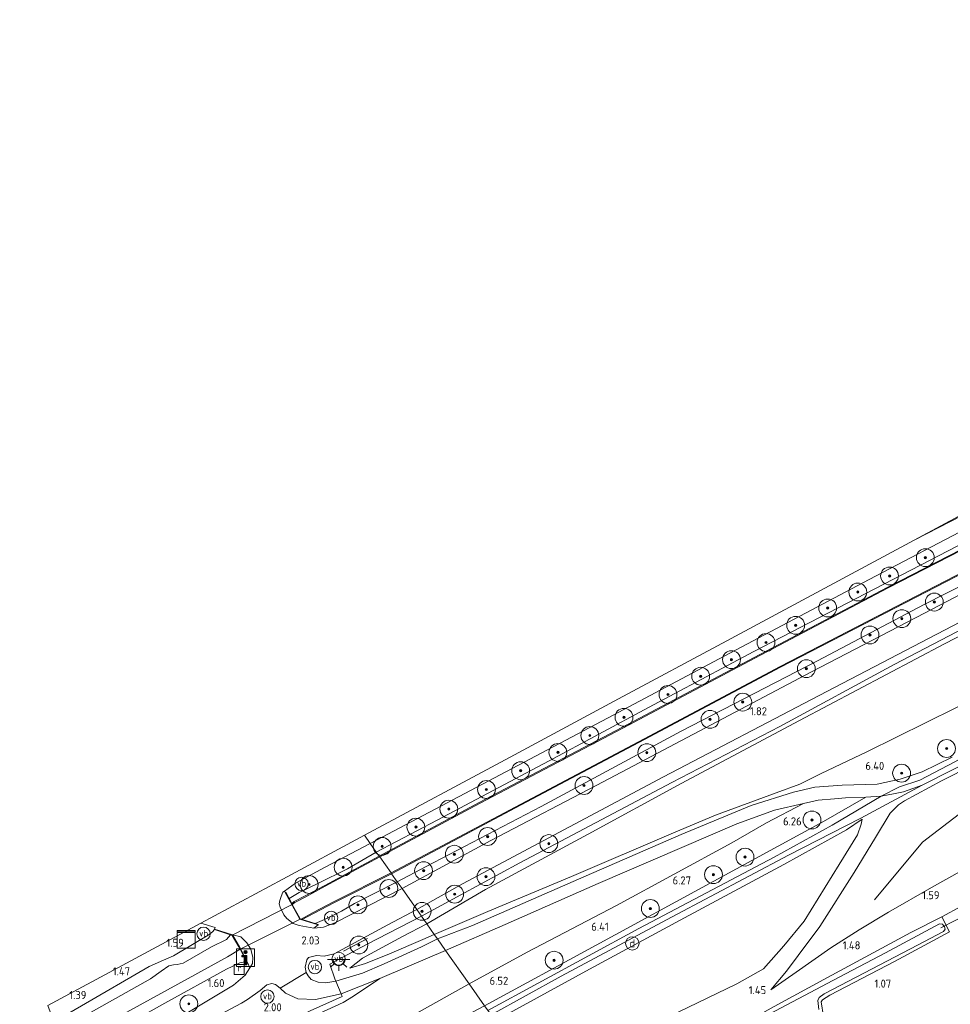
# Model space of a CAD drawing. Extents: x 130905 to 137824, y 412333 to 417928.
# Tile 223 of 256: x 134985 to 135193, y 416235 to 416456. Entities that reach past the tile are written whole.
import ezdxf
from ezdxf.enums import TextEntityAlignment as Align
from ezdxf.lldxf.tags import DXFTag

# ---------------------------------------------------------------- set-up
doc = ezdxf.new("R2010")
doc.units = 0
for name, color, linetype, lineweight in [('B-ME-GR-BOOM-S', 90, 'Continuous', 25), ('B-ME-GR-GRAS-GV', 60, 'Continuous', 13), ('B-ME-GW-TALUD_KRUIN-G', 90, 'Continuous', 18), ('B-ME-GW-TALUD_TEEN-G', 90, 'Continuous', 18), ('B-ME-IE-MEUBILAIR_DIJKPAAL-S', 7, 'Continuous', 25), ('B-ME-IE-MEUBILAIR_WEGMEUBILAIR-G', 7, 'Continuous', 18), ('B-ME-IE-MEUBILAIR_WEGMEUBILAIR-S', 7, 'Continuous', 25), ('B-ME-IE-TERREINAFSCHEIDING_DOORGANG-G', 210, 'Continuous', 18), ('B-ME-IE-TERREINAFSCHEIDING_KUNSTMATIG_HEKWERK-G', 20, 'IE-TERREINAFSCHEIDING-KUNSTMATIG', 18), ('B-ME-IE-TERREINAFSCHEIDING_KUNSTMATIG_MUUR-GV', 90, 'Continuous', 18), ('B-ME-KG-GRENS_OPNAME-G', 210, 'KG-OPNAME', 18), ('B-ME-KL-DATA-S', 90, 'Continuous', 25), ('B-ME-KL-ET_LS_OV_LICHTPUNT-S', 190, 'Continuous', 25), ('B-ME-KW-KUNSTWERK_DUIKER-G', 170, 'Continuous', 18), ('B-ME-KW-KUNSTWERK_DUIKER-GV', 170, 'Continuous', 18), ('B-ME-OB-BESCHOEIING-GV', 7, 'Continuous', 18), ('B-ME-OG-BREUKLIJN-G', 7, 'Continuous', 18), ('B-ME-OG-WATER_SLOOT-G', 120, 'Continuous', 18), ('B-ME-OG-WATER_SLOOT-GV', 120, 'Continuous', 18), ('B-ME-RI-GWA_RIOOLPUT-S', 30, 'Continuous', 25), ('B-ME-VH-ONVERHARD-GV', 252, 'Continuous', 18), ('B-ME-VH-VERHARDING_ASFALT-GV', 252, 'Continuous', 18), ('B-ME-VH-VERHARDING_HALFVERHARDING-GV', 252, 'Continuous', 18), ('B-ME-VH-VERHARDING_STRAATBAKSTEEN-GV', 252, 'Continuous', 18), ('B-ME-WH-WINTERBED-G', 150, 'WH-WINTERBED', 18), ('X-XX-AL-HOOGTELABEL-S', 7, 'Continuous', 25)]:
    doc.layers.add(name, color=color, linetype=linetype, lineweight=lineweight)
doc.styles.add('NLCS-ISO', font='NLCS-ISO.ttf')
doc.styles.add('NLCS-ISO-ANNOTATIVE-T18', font='NLCS-ISO.ttf', dxfattribs={"height": 1.8})
doc.styles.get("Standard").update_dxf_attribs({"font": 'arial.ttf'})
doc.linetypes.add('IE-TERREINAFSCHEIDING-KUNSTMATIG', pattern='A,4,[82,NLCS.SHX,S=0.75,R=90,X=0,Y=0],4,-2', length=10)
tags = doc.linetypes.add('KG-OPNAME', pattern='A,5.5,-2,["O",Standard,S=1.8,R=0,X=-0.5,Y=-0.9],-2,5.5,-2,[5,NLCS.SHX,S=0.75,R=0,X=0,Y=0],-2', length=19).pattern_tags.tags
tags[6] = DXFTag(74, 10)
tags = doc.linetypes.add('WH-WINTERBED', pattern='A,6,-3.5,["WB",Standard,S=1.8,R=0,X=-1.5,Y=-0.9],-3.5,6,-3.5,6,-3.5,6,-3.5,6,-3.5', length=51).pattern_tags.tags
tags[6] = DXFTag(74, 10)

# ---------------------------------------------------------------- blocks, each defined once
blk = doc.blocks.new('SAL-HOOGTELABEL-SO')
at = {"color": 0, "linetype": 'ByBlock', "lineweight": -2, "style": 'NLCS-ISO-ANNOTATIVE-T18'}
blk.add_attdef('HOOGTE', text='', height=1.8, dxfattribs=at).set_placement((2.79, 0), align=Align.RIGHT)
blk = doc.blocks.new('SGR-BOOM_01-SO')
at = {"linetype": 'ByBlock', "lineweight": 18}
h = blk.add_hatch(color=0, dxfattribs=at)
h.dxf.hatch_style = 1
edge = h.paths.add_edge_path()
edge.add_arc((0, 0), 0.25, 0, 360)
at = {"color": 0, "linetype": 'ByBlock', "lineweight": 18}
for radius in [2, 0.25]:
    blk.add_circle((0, 0), radius, dxfattribs=at)
blk = doc.blocks.new('SKL-DATA_KAST-SO')
at = {"color": 0, "linetype": 'ByBlock', "lineweight": 18}
for points in [[(-2, 2), (2, 2), (2, 1.68), (-2, 1.68)], [(-2, 1.52), (2, 1.52), (2, -2), (-2, -2)]]:
    blk.add_lwpolyline(points, close=True, dxfattribs=at)
blk = doc.blocks.new('SIE-WEG_VERKEERSBORD_INFORMATIE-SO')
at = {"linetype": 'ByBlock', "lineweight": 18}
h = blk.add_hatch(color=0, dxfattribs=at)
h.dxf.hatch_style = 1
h.paths.add_polyline_path([(0.32, 0.49), (-0.82, 0.49), (-0.82, 0.19), (-0.32, 0.19), (-0.32, -1.62), (0.32, -1.62)])
h = blk.add_hatch(color=0, dxfattribs=at)
h.dxf.hatch_style = 1
edge = h.paths.add_edge_path()
edge.add_arc((0, 1.25), 0.373, 0, 360)
at = {"color": 0, "linetype": 'ByBlock', "lineweight": 18}
for points in [[(-2, -2), (2, -2), (2, 2), (-2, 2)], [(0.32, 0.49), (-0.82, 0.49), (-0.82, 0.19), (-0.32, 0.19), (-0.32, -1.62), (0.32, -1.62)]]:
    blk.add_lwpolyline(points, close=True, dxfattribs=at)
blk.add_circle((0, 1.25), 0.373, dxfattribs=at)
blk = doc.blocks.new('SIE-DIJKPAAL-SO')
at = {"color": 0, "linetype": 'ByBlock', "lineweight": 18}
blk.add_circle((0, 0), 1.5, dxfattribs=at)
at = {"color": 0, "linetype": 'ByBlock', "lineweight": 18, "style": 'NLCS-ISO'}
blk.add_text('d', height=1.8, dxfattribs=at).set_placement((0, 0), align=Align.MIDDLE_CENTER)
blk = doc.blocks.new('SRI-PUT_INSPECTIEPUT_RIOOLPUT-SO')
at = {"color": 0, "linetype": 'ByBlock', "lineweight": 18}
blk.add_lwpolyline([(-1.12, -1.12), (1.12, -1.12), (1.12, 1.12), (-1.12, 1.12)], close=True, dxfattribs=at)
at = {"color": 0, "linetype": 'ByBlock', "lineweight": 18, "style": 'NLCS-ISO'}
blk.add_text('r', height=1.5, dxfattribs=at).set_placement((0, 0.28), align=Align.MIDDLE_CENTER)
blk = doc.blocks.new('SKL-ET_OV_LICHTPUNT-SO')
at = {"color": 0, "linetype": 'ByBlock', "lineweight": 18}
for points in [[(-1.25, 0), (-2.5, 0)], [(1.25, 0), (2.5, 0)], [(-0.92, -0.85), (-1.83, -1.7)], [(0, -1.25), (0, -2.5)], [(0.92, -0.85), (1.83, -1.7)]]:
    blk.add_lwpolyline(points, dxfattribs=at)
blk.add_lwpolyline([(0, 0), (1.25, 0, -1), (-1.25, 0)], format="xyb", close=True, dxfattribs=at)
blk = doc.blocks.new('SIE-WEG_PAAL_VERKEERSBORD-SO')
at = {"color": 0, "linetype": 'ByBlock', "lineweight": 18}
blk.add_circle((0, 0), 1.5, dxfattribs=at)
at = {"color": 0, "linetype": 'ByBlock', "lineweight": 18, "style": 'NLCS-ISO'}
blk.add_text('vb', height=1.5, dxfattribs=at).set_placement((0, 0.13), align=Align.MIDDLE_CENTER)

msp = doc.modelspace()

# ---------------------------------------------------------------- linework, layer by layer
at = {"layer": 'B-ME-GR-GRAS-GV'}
for points in [[(135204.424, 416348.896, 1.577), (135185.435, 416339.106, 1.605), (135217.368, 416356.252, 1.568), (135238.32, 416367.503, 1.482), (135237.554, 416365.854, 1.528), (135223.414, 416358.687, 1.548)], [(135089.363, 416260.792, 1.8), (135076.204, 416253.153, 1.917), (135075.011, 416254.877, 2.02), (135097.063, 416266.833, 1.885), (135131.089, 416284.82, 1.876), (135155.316, 416297.338, 1.885), (135180.935, 416311.199, 1.864), (135214.155, 416328.535, 1.825), (135241.926, 416342.472, 1.897), (135242.549, 416341.432, 1.945), (135222.493, 416331.455, 1.931), (135192.206, 416315.857, 1.892), (135159.71, 416298.709, 1.799), (135133.196, 416284.533, 1.66), (135112.353, 416273.195, 1.884)], [(135089.907, 416255.877, 3.53), (135077.909, 416250.771, 3.052), (135076.204, 416253.153, 1.917), (135089.363, 416260.792, 1.8), (135112.353, 416273.195, 1.884), (135133.196, 416284.533, 1.66), (135159.71, 416298.709, 1.799), (135192.206, 416315.857, 1.892), (135222.493, 416331.455, 1.931), (135242.549, 416341.432, 1.945), (135248.631, 416328.094, 6.426), (135222.361, 416315.217, 6.417), (135194.71, 416301.548, 6.517), (135174.765, 416291.633, 6.275), (135164.594, 416286.794, 6.15), (135159.782, 416284.455, 6.275), (135154.49, 416282.512, 5.789), (135140.894, 416277.463, 5.1), (135131.464, 416273.492, 4.93), (135108.664, 416263.742, 4.142)], [(135098.716, 416246.756, 6.344), (135085.718, 416239.683, 6.434), (135080.432, 416247.184, 3.087), (135093.815, 416253.007, 3.671), (135114.619, 416262.137, 4.444), (135145.7, 416275.507, 5.549), (135154.131, 416278.625, 5.853), (135160.625, 416280.121, 6.117), (135152.354, 416275.775, 6.087), (135144.538, 416271.272, 6.306), (135118.744, 416257.204, 6.387)], [(135114.186, 416248.346, 6.476), (135089.172, 416234.782, 6.59), (135085.718, 416239.683, 6.434), (135098.716, 416246.756, 6.344), (135118.744, 416257.204, 6.387), (135144.538, 416271.272, 6.306), (135152.354, 416275.775, 6.087), (135160.625, 416280.121, 6.117), (135163.91, 416280.815, 6.097), (135167.564, 416281.15, 6.177), (135170.012, 416281.329, 6.422), (135174.537, 416281.491, 6.408), (135165.122, 416276.068, 6.418), (135140.513, 416262.66, 6.376)], [(135114.125, 416223.834, 1.832), (135102.115, 416216.353, 1.879), (135094.53, 416227.338, 4.653), (135091.525, 416231.427, 6.218), (135112.702, 416242.994, 6.216), (135132.954, 416253.946, 6.296), (135156.227, 416266.402, 6.232), (135170.223, 416274.206, 6.346), (135173.75, 416276.59, 6.346), (135173.497, 416275.427, 6.244), (135172.673, 416273.093, 5.884), (135168.611, 416266.407, 4.729), (135160.739, 416253.742, 3.041), (135156.178, 416248.182, 2.121), (135151.626, 416243.067, 1.862), (135145.672, 416239.671, 1.789), (135132.55, 416233.316, 2.004), (135121.779, 416227.847, 2.08)], [(135051.827, 416262.195, 1.318), (135047.636, 416260.18, 1.615), (135045.372, 416258.833, 1.568), (135044.62, 416260.223, 1.922), (135044.532, 416260.175, 2.072), (135044.359, 416260.482, 1.973), (135046.809, 416262.278, 1.903), (135053.443, 416265.854, 1.817), (135063.559, 416271.127, 1.673), (135064.902, 416269.18, 1.399), (135058.488, 416265.445, 1.1)], [(135046.549, 416258.102, 0.54), (135046.006, 416257.663, 0.54), (135045.372, 416258.833, 1.568), (135047.636, 416260.18, 1.615), (135051.827, 416262.195, 1.318), (135058.488, 416265.445, 1.1), (135064.902, 416269.18, 1.399), (135065.577, 416268.306, 0.54), (135053.398, 416261.733, 0.54), (135049.013, 416259.371, 0.54)], [(135053.319, 416254.085, 1.674), (135051.188, 416253.228, 1.867), (135048.329, 416254.095, 0.54), (135050.849, 416255.486, 0.54), (135055.561, 416257.931, 0.54), (135068.353, 416264.365, 0.54), (135069.622, 416262.524, 1.828), (135060.061, 416257.663, 1.723), (135057.155, 416255.98, 1.656)], [(135053.113, 416252.384, 1.86), (135050.886, 416252.185, 2.02), (135051.89, 416252.91, 2.038), (135051.919, 416253.005, 2.038), (135051.188, 416253.228, 1.867), (135053.319, 416254.085, 1.674), (135057.155, 416255.98, 1.656), (135060.061, 416257.663, 1.723), (135069.622, 416262.524, 1.828), (135070.692, 416261.054, 1.899), (135055.618, 416253.325, 1.931)], [(135062.714, 416248.489, 2.192), (135054.474, 416244.094, 2.28), (135055.589, 416240.83, 2.381), (135055.856, 416240.289, 2.381), (135053.583, 416239.904, 2.142), (135051.914, 416240.031, 2.144), (135050.295, 416240.691, 2.11), (135049.658, 416241.479, 2.108), (135049.208, 416242.255, 2.099), (135049.004, 416243.415, 2.098), (135049.343, 416245.056, 2.113), (135049.757, 416245.598, 2.122), (135051.503, 416246.035, 2.135), (135053.232, 416245.906, 2.141), (135055.439, 416246.384, 2.132), (135067.503, 416252.875, 2.008), (135073.97, 416256.354, 1.924), (135075.011, 416254.877, 2.02)], [(134998.896, 416234.752, 1.702), (134992.66, 416231.217, 1.596), (134991.323, 416234.877, 1.773), (135025.629, 416253.298, 1.89), (135028.847, 416252.342, 1.92), (135028.704, 416251.938, 1.902), (135028.673, 416251.843, 1.902), (135028.204, 416251.349, 1.899), (135027.282, 416250.584, 1.894), (135019.48, 416245.949, 1.854), (135017.256, 416245.032, 1.851), (135014.063, 416243.575, 1.815)], [(135061.855, 416245.457, 1.929), (135058.956, 416243.205, 2.204), (135062.514, 416244.272, 2.419), (135067.842, 416246.411, 2.648), (135075.309, 416249.661, 2.949), (135077.909, 416250.771, 3.052), (135078.633, 416249.737, 3.206), (135075.035, 416247.975, 2.999), (135066.668, 416244.207, 2.595), (135061.8, 416242.08, 2.435), (135055.856, 416240.289, 2.381), (135055.589, 416240.83, 2.381), (135054.474, 416244.094, 2.28), (135062.714, 416248.489, 2.192), (135075.011, 416254.877, 2.02), (135076.204, 416253.153, 1.917), (135070.756, 416250.28, 2.221)], [(135062.514, 416244.272, 2.419), (135058.956, 416243.205, 2.204), (135061.855, 416245.457, 1.929), (135070.756, 416250.28, 2.221), (135076.204, 416253.153, 1.917), (135077.909, 416250.771, 3.052), (135075.309, 416249.661, 2.949), (135067.842, 416246.411, 2.648)], [(135014.308, 416240.821, 0.381), (134993.737, 416229.275, 0.381), (134992.66, 416231.217, 1.596), (134998.896, 416234.752, 1.702), (135014.063, 416243.575, 1.815), (135017.256, 416245.032, 1.851), (135019.48, 416245.949, 1.854), (135027.282, 416250.584, 1.894), (135028.204, 416251.349, 1.899), (135028.673, 416251.843, 1.902), (135032.261, 416250.671, 0.381), (135031.364, 416249.638, 0.381), (135027.962, 416248.004, 0.381), (135021.654, 416244.355, 0.381), (135020.326, 416244.057, 0.381), (135019.461, 416243.951, 0.381), (135018.447, 416243.72, 0.381), (135016.704, 416242.539, 0.381)], [(135048.652, 416218.949, 6.355), (135040.758, 416214.897, 6.356), (135038.324, 416226.676, 2.191), (135047.682, 416231.004, 2.429), (135057.509, 416235.546, 2.68), (135059.79, 416236.906, 2.717), (135065.742, 416240.885, 2.693), (135071.803, 416243.532, 2.932), (135080.432, 416247.184, 3.087), (135085.718, 416239.683, 6.434), (135075.204, 416233.793, 6.374)], [(135047.682, 416231.004, 2.429), (135038.324, 416226.676, 2.191), (135038.002, 416228.402, 2.171), (135045.778, 416231.529, 2.32), (135050.105, 416233.662, 2.446), (135057.301, 416236.857, 2.621), (135057.046, 416237.474, 2.419), (135065.742, 416240.885, 2.693), (135059.79, 416236.906, 2.717), (135057.509, 416235.546, 2.68)], [(135057.852, 416217.288, 6.341), (135042.806, 416208.891, 6.353), (135042.275, 416209.805, 6.353), (135042.042, 416210.7, 6.47), (135040.758, 416214.897, 6.356), (135048.652, 416218.949, 6.355), (135075.204, 416233.793, 6.374), (135085.718, 416239.683, 6.434), (135089.172, 416234.782, 6.59), (135081.385, 416230.667, 6.521)]]:
    msp.add_polyline3d(points, close=True, dxfattribs=at)
for points in [[(135212.218, 416345.345, 0.54), (135179.494, 416328.55, 0.54), (135150.86, 416313.493, 0.54), (135120.064, 416297.165, 0.54), (135087.961, 416280.303, 0.54), (135065.577, 416268.306, 0.54), (135064.902, 416269.18, 1.399), (135078.571, 416276.338, 1.351), (135103.618, 416289.615, 1.368), (135125.912, 416301.563, 1.466), (135149.451, 416314.128, 1.447), (135170.355, 416324.982, 1.334), (135195.045, 416337.767, 1.239)], [(135212.339, 416337.227, 1.709), (135187.636, 416324.645, 1.744), (135163.773, 416312.059, 1.728), (135133.238, 416296.285, 1.591), (135101.815, 416279.439, 1.626), (135076.097, 416265.965, 1.598), (135069.622, 416262.524, 1.828), (135068.353, 416264.365, 0.54), (135096.093, 416279.119, 0.565), (135124.977, 416294.425, 0.565), (135155.462, 416310.606, 0.565), (135190.303, 416328.626, 0.565), (135222.434, 416345.227, 0.565)], [(135195.045, 416337.767, 1.239), (135170.355, 416324.982, 1.334), (135149.451, 416314.128, 1.447), (135125.912, 416301.563, 1.466), (135103.618, 416289.615, 1.368), (135078.571, 416276.338, 1.351), (135064.902, 416269.18, 1.399), (135063.559, 416271.127, 1.673), (135092.694, 416286.536, 1.604), (135116.688, 416299.233, 1.594), (135144.138, 416313.779, 1.594), (135175.351, 416330.284, 1.625), (135198.685, 416342.519, 1.627)], [(135213.966, 416336.486, 1.732), (135187.748, 416322.7, 1.805), (135162.417, 416309.619, 1.743), (135139.907, 416297.723, 1.635), (135115.706, 416284.937, 1.682), (135090.584, 416271.781, 1.762), (135070.692, 416261.054, 1.899), (135069.622, 416262.524, 1.828), (135076.097, 416265.965, 1.598), (135101.815, 416279.439, 1.626), (135133.238, 416296.285, 1.591), (135163.773, 416312.059, 1.728), (135187.636, 416324.645, 1.744), (135212.339, 416337.227, 1.709)], [(135214.155, 416328.535, 1.825), (135180.935, 416311.199, 1.864), (135155.316, 416297.338, 1.885), (135131.089, 416284.82, 1.876), (135097.063, 416266.833, 1.885), (135075.011, 416254.877, 2.02), (135073.97, 416256.354, 1.924), (135084.196, 416262.103, 1.824), (135108.208, 416274.874, 1.723), (135129.278, 416286.096, 1.729), (135164.11, 416304.307, 1.762), (135183.448, 416314.365, 1.764), (135202.786, 416324.424, 1.765)], [(135193.875, 416290.49, 6.471), (135187.194, 416287.168, 6.478), (135182.259, 416285.565, 6.567), (135177.122, 416284.39, 6.49), (135169.244, 416284.186, 6.335), (135163.168, 416283.722, 6.241), (135158.403, 416282.632, 6.053), (135148.861, 416279.659, 5.505), (135133.189, 416273.163, 4.898), (135110.217, 416263.168, 4.273), (135086.478, 416252.792, 3.36), (135078.633, 416249.737, 3.206), (135077.909, 416250.771, 3.052), (135089.907, 416255.877, 3.53), (135108.664, 416263.742, 4.142), (135131.464, 416273.492, 4.93), (135140.894, 416277.463, 5.1), (135154.49, 416282.512, 5.789), (135159.782, 416284.455, 6.275), (135164.594, 416286.794, 6.15), (135174.765, 416291.633, 6.275), (135194.71, 416301.548, 6.517)], [(135090.628, 416232.715, 6.476), (135106.356, 416241.395, 6.378), (135131.042, 416254.664, 6.385), (135157.214, 416268.527, 6.403), (135173.475, 416276.778, 6.381), (135187.158, 416284.219, 6.351), (135201.069, 416291.221, 6.251)], [(135203.434, 416269.169, 1.794), (135189.294, 416261.277, 1.73), (135179.676, 416255.764, 1.713), (135173.098, 416251.808, 1.68), (135166.695, 416247.756, 1.641), (135158.936, 416242.343, 1.617), (135153.304, 416238.313, 1.476), (135156.794, 416242.52, 1.827), (135159.45, 416246.055, 2.227), (135164.246, 416252.55, 3.188), (135171.926, 416264.604, 4.636), (135176.703, 416272.498, 5.866), (135180.056, 416277.937, 6.435), (135181.888, 416279.78, 6.521), (135183.26, 416280.722, 6.51), (135191.505, 416285.142, 6.441), (135205.528, 416292.25, 6.35)], [(135205.528, 416292.25, 6.35), (135191.505, 416285.142, 6.441), (135183.26, 416280.722, 6.51), (135181.888, 416279.78, 6.521), (135180.056, 416277.937, 6.435), (135176.703, 416272.498, 5.866), (135171.926, 416264.604, 4.636), (135164.246, 416252.55, 3.188), (135159.45, 416246.055, 2.227), (135156.794, 416242.52, 1.827), (135153.304, 416238.313, 1.476), (135158.936, 416242.343, 1.617), (135166.695, 416247.756, 1.641), (135173.098, 416251.808, 1.68), (135179.676, 416255.764, 1.713), (135189.294, 416261.277, 1.73), (135203.434, 416269.169, 1.794)], [(135132.55, 416233.316, 2.004), (135145.672, 416239.671, 1.789), (135151.626, 416243.067, 1.862), (135156.178, 416248.182, 2.121), (135160.739, 416253.742, 3.041), (135168.611, 416266.407, 4.729), (135172.673, 416273.093, 5.884), (135173.497, 416275.427, 6.244), (135173.75, 416276.59, 6.346), (135170.223, 416274.206, 6.346), (135156.227, 416266.402, 6.232), (135132.954, 416253.946, 6.296), (135112.702, 416242.994, 6.216), (135091.525, 416231.427, 6.218)], [(135165.058, 416232.361, 1.339), (135164.572, 416235.637, 1.313), (135164.877, 416236.128, 1.261), (135166.507, 416237.118, 1.291), (135180.985, 416244.683, 1.107), (135193.298, 416251.36, 1.276), (135191.632, 416254.708, 1.494), (135195.976, 416257.126, 1.403), (135196.638, 416255.086, 1.394), (135197.773, 416253.197, 1.341), (135204.708, 416256.868, 1.261), (135215.086, 416262.316, 1.249), (135232.524, 416270.996, 1.3), (135233.155, 416270.688, 1.512), (135233.627, 416270.023, 1.379), (135236.485, 416255.363, 1.379), (135238.49, 416246.135, 1.211), (135239.897, 416238.402, 1.293), (135240.592, 416233.927, 1.151)], [(135195.976, 416257.126, 1.403), (135191.632, 416254.708, 1.494), (135184.644, 416251.213, 1.491), (135166.012, 416241.125, 1.434), (135154.006, 416234.621, 1.443)], [(135164.043, 416233.914, 0.595), (135163.84, 416235.935, 0.595), (135164.115, 416236.66, 0.595), (135165.247, 416237.484, 0.595), (135175.993, 416243.073, 0.595), (135186.164, 416248.331, 0.595), (135191.942, 416251.432, 0.595), (135192.362, 416251.971, 0.595), (135192.223, 416252.498, 0.595), (135191.742, 416253.031, 0.595), (135191.083, 416253.111, 0.595), (135178.941, 416246.657, 0.595), (135167.191, 416240.447, 0.595), (135151.828, 416232.284, 0.595)], [(135154.006, 416234.621, 1.443), (135166.012, 416241.125, 1.434), (135184.644, 416251.213, 1.491), (135191.632, 416254.708, 1.494), (135193.298, 416251.36, 1.276), (135180.985, 416244.683, 1.107), (135166.507, 416237.118, 1.291), (135164.877, 416236.128, 1.261), (135164.572, 416235.637, 1.313), (135165.058, 416232.361, 1.339)], [(134998.964, 416227.788, 0.381), (135022.803, 416240.91, 0.381), (135031.587, 416245.75, 0.381), (135034.409, 416247.422, 0.381), (135035.801, 416244.732, 2.019), (135034.376, 416244.389, 1.915), (135031.342, 416242.978, 1.813), (135017.54, 416235.331, 1.714), (134994.09, 416222.2, 1.611)], [(134994.09, 416222.2, 1.611), (135017.54, 416235.331, 1.714), (135031.342, 416242.978, 1.813), (135034.376, 416244.389, 1.915), (135035.801, 416244.732, 2.019), (135035.942, 416244.461, 2.154), (135036.031, 416244.507, 2.154), (135036.575, 416243.242, 1.981), (135035.53, 416241.604, 1.872), (135032.892, 416239.4, 1.707), (135020.946, 416232.247, 1.752)], [(135027.832, 416231.667, 1.826), (135034.718, 416235.374, 1.928), (135036.061, 416236.213, 1.713), (135038.903, 416238.18, 1.858), (135040.401, 416239.465, 2.035), (135041.516, 416239.766, 2.039), (135042.327, 416239.579, 2.053), (135043.414, 416238.727, 2.042), (135044.58, 416237.591, 2.074), (135047.306, 416236.36, 2.2), (135051.266, 416236.15, 2.33), (135057.046, 416237.474, 2.419), (135057.301, 416236.857, 2.621), (135050.105, 416233.662, 2.446)]]:
    msp.add_polyline3d(points, dxfattribs=at)
at = {"layer": 'B-ME-GW-TALUD_KRUIN-G'}
for points in [[(135431.138, 416422.226, 6.271), (135397.554, 416406.24, 6.256), (135378.575, 416396.472, 6.262), (135359.596, 416386.704, 6.267), (135332.16, 416372.388, 6.527), (135310.343, 416361.442, 6.098), (135282.72, 416346.609, 6.428), (135265.241, 416336.611, 6.345), (135248.631, 416328.094, 6.426), (135222.361, 416315.217, 6.417), (135194.71, 416301.548, 6.517), (135174.765, 416291.633, 6.275), (135164.594, 416286.794, 6.15), (135159.782, 416284.455, 6.275), (135154.49, 416282.512, 5.789), (135140.894, 416277.463, 5.1), (135131.464, 416273.492, 4.93), (135108.664, 416263.742, 4.142), (135089.907, 416255.877, 3.53), (135077.909, 416250.771, 3.052)], [(135153.304, 416238.313, 1.476), (135156.794, 416242.52, 1.827), (135159.45, 416246.055, 2.227), (135164.246, 416252.55, 3.188), (135171.926, 416264.604, 4.636), (135176.703, 416272.498, 5.866), (135180.056, 416277.937, 6.435), (135181.888, 416279.78, 6.521), (135183.26, 416280.722, 6.51), (135191.505, 416285.142, 6.441), (135205.528, 416292.25, 6.35), (135212.296, 416295.205, 6.317), (135219.646, 416298.033, 6.295), (135228.927, 416301.618, 6.214), (135238.965, 416305.07, 5.826), (135256.286, 416311.111, 5.023), (135262.249, 416313.565, 4.791), (135278.624, 416319.306, 4.166), (135303.746, 416328.02, 3.276), (135321.191, 416334.126, 2.646), (135339.934, 416340.673, 2.166), (135358.747, 416347.484, 1.869)], [(135085.718, 416239.683, 6.434), (135098.716, 416246.756, 6.344), (135118.744, 416257.204, 6.387), (135144.538, 416271.272, 6.306), (135152.354, 416275.775, 6.087), (135160.625, 416280.121, 6.117)], [(135091.525, 416231.427, 6.218), (135112.702, 416242.994, 6.216), (135132.954, 416253.946, 6.296), (135156.227, 416266.402, 6.232), (135170.223, 416274.206, 6.346), (135173.75, 416276.59, 6.346)], [(135058.956, 416243.205, 2.204), (135062.514, 416244.272, 2.419), (135067.842, 416246.411, 2.648), (135075.309, 416249.661, 2.949), (135077.909, 416250.771, 3.052)], [(135085.718, 416239.683, 6.434), (135075.204, 416233.793, 6.374), (135048.652, 416218.949, 6.355), (135040.758, 416214.897, 6.356), (135022.834, 416205.698, 6.358), (134990.515, 416188.771, 6.28), (134969.398, 416177.357, 6.199), (134950.753, 416166.934, 6.12), (134932.108, 416156.511, 6.041), (134906.585, 416141.907, 5.936), (134873.862, 416123.68, 5.857), (134858.131, 416113.358, 6.069), (134836.992, 416101.877, 5.986), (134818.775, 416091.672, 6.146), (134806.947, 416086.165, 6.066), (134786.169, 416075.761, 6.377), (134772.002, 416068.595, 6.382)]]:
    msp.add_polyline3d(points, dxfattribs=at)
at = {"layer": 'B-ME-GW-TALUD_TEEN-G'}
for points in [[(135076.204, 416253.153, 1.917), (135089.363, 416260.792, 1.8), (135112.353, 416273.195, 1.884), (135133.196, 416284.533, 1.66), (135159.71, 416298.709, 1.799), (135192.206, 416315.857, 1.892), (135222.493, 416331.455, 1.931), (135242.549, 416341.432, 1.945), (135253.598, 416347.286, 1.868), (135275.795, 416358.914, 1.81), (135298.404, 416370.596, 1.826), (135322.069, 416382.42, 1.804), (135346.223, 416394.737, 1.772), (135376.309, 416409.829, 1.775), (135400.037, 416421.655, 1.784), (135416.579, 416430.938, 1.838), (135422.755, 416434.163, 1.843)], [(135358.747, 416347.484, 1.869), (135345.053, 416340.457, 1.914), (135319.497, 416327.819, 1.873), (135292.832, 416315.601, 1.888), (135284.011, 416311.269, 1.827), (135270.059, 416303.847, 1.926), (135261.277, 416299.521, 1.959), (135259.909, 416298.816, 1.977), (135248.16, 416292.976, 1.869), (135233.575, 416285.183, 1.901), (135213.92, 416274.893, 1.763), (135203.434, 416269.169, 1.794), (135189.294, 416261.277, 1.73), (135179.676, 416255.764, 1.713), (135173.098, 416251.808, 1.68), (135166.695, 416247.756, 1.641), (135158.936, 416242.343, 1.617), (135153.304, 416238.313, 1.476)], [(135080.432, 416247.184, 3.087), (135093.815, 416253.007, 3.671), (135114.619, 416262.137, 4.444), (135145.7, 416275.507, 5.549), (135154.131, 416278.625, 5.853), (135160.625, 416280.121, 6.117)], [(135173.75, 416276.59, 6.346), (135173.497, 416275.427, 6.244), (135172.673, 416273.093, 5.884), (135168.611, 416266.407, 4.729), (135160.739, 416253.742, 3.041), (135156.178, 416248.182, 2.121), (135151.626, 416243.067, 1.862), (135145.672, 416239.671, 1.789), (135132.55, 416233.316, 2.004), (135121.779, 416227.847, 2.08), (135114.125, 416223.834, 1.832), (135102.115, 416216.353, 1.879)], [(135076.204, 416253.153, 1.917), (135070.756, 416250.28, 2.221), (135061.855, 416245.457, 1.929), (135058.956, 416243.205, 2.204)], [(135080.432, 416247.184, 3.087), (135071.803, 416243.532, 2.932), (135065.742, 416240.885, 2.693), (135059.79, 416236.906, 2.717), (135057.509, 416235.546, 2.68), (135047.682, 416231.004, 2.429), (135038.324, 416226.676, 2.191), (135030.868, 416222.963, 2.044), (135002.908, 416209.45, 1.936), (134974.163, 416196.333, 1.736), (134946.859, 416182.27, 1.592), (134917.335, 416165.183, 1.612), (134886.677, 416146.93, 1.685), (134855.21, 416129.291, 1.666), (134833.705, 416116.628, 1.692), (134812.201, 416103.965, 1.718), (134786.014, 416089.096, 1.807), (134766.504, 416077.149, 1.787)]]:
    msp.add_polyline3d(points, dxfattribs=at)
at = {"layer": 'B-ME-IE-MEUBILAIR_WEGMEUBILAIR-G'}
msp.add_polyline3d([(135057.574, 416247.047, 2.161), (135062.922, 416249.863, 2.159)], dxfattribs=at)
at = {"layer": 'B-ME-IE-TERREINAFSCHEIDING_DOORGANG-G'}
for points in [[(135195.976, 416257.126, 1.403), (135191.632, 416254.708, 1.494)], [(135055.589, 416240.83, 2.381), (135055.856, 416240.289, 2.381), (135057.046, 416237.474, 2.419), (135057.301, 416236.857, 2.621)]]:
    msp.add_polyline3d(points, dxfattribs=at)
at = {"layer": 'B-ME-IE-TERREINAFSCHEIDING_KUNSTMATIG_HEKWERK-G'}
for points in [[(135251.359, 416322.64, 6.41), (135248.631, 416328.094, 6.426), (135242.549, 416341.432, 1.945), (135241.926, 416342.472, 1.897), (135214.155, 416328.535, 1.825), (135180.935, 416311.199, 1.864), (135155.316, 416297.338, 1.885), (135131.089, 416284.82, 1.876), (135097.063, 416266.833, 1.885), (135075.011, 416254.877, 2.02)], [(135075.011, 416254.877, 2.02), (135062.714, 416248.489, 2.192), (135054.474, 416244.094, 2.28), (135055.589, 416240.83, 2.381)], [(135057.301, 416236.857, 2.621), (135050.105, 416233.662, 2.446), (135045.778, 416231.529, 2.32), (135038.002, 416228.402, 2.171), (135036.316, 416232.824, 2.113), (135033.747, 416231.264, 2.05), (135019.499, 416223.459, 1.865), (135002.814, 416214.612, 1.841), (134984.946, 416204.608, 1.711), (134962.377, 416192.149, 1.706), (134938.482, 416178.86, 1.619), (134912.937, 416164.412, 1.624), (134892.357, 416152.483, 1.621), (134871.777, 416140.555, 1.618), (134853.793, 416130.023, 1.648), (134835.81, 416119.492, 1.678), (134811.511, 416105.306, 1.727)]]:
    msp.add_polyline3d(points, dxfattribs=at)
at = {"layer": 'B-ME-IE-TERREINAFSCHEIDING_KUNSTMATIG_MUUR-GV'}
for points in [[(135051.919, 416253.005, 2.038), (135051.89, 416252.91, 2.038), (135047.792, 416254.153, 2.125), (135044.532, 416260.175, 2.072), (135044.62, 416260.223, 1.922), (135045.372, 416258.833, 1.568), (135046.006, 416257.663, 0.54), (135046.103, 416257.484, 0.365), (135047.86, 416254.237, 0.365), (135048.062, 416254.176, 0.365), (135048.329, 416254.095, 0.54), (135051.188, 416253.228, 1.867)], [(135036.031, 416244.507, 2.154), (135035.942, 416244.461, 2.154), (135035.801, 416244.732, 2.019), (135034.409, 416247.422, 0.381), (135034.105, 416247.999, 0.381), (135032.625, 416250.553, 0.381), (135032.261, 416250.671, 0.381), (135028.673, 416251.843, 1.902), (135028.704, 416251.938, 1.902), (135032.692, 416250.636, 2.112), (135034.233, 416247.978, 2.158)]]:
    msp.add_polyline3d(points, close=True, dxfattribs=at)
at = {"layer": 'B-ME-KG-GRENS_OPNAME-G'}
for points in [[(135407.617, 416455.67, 1.551), (135375.548, 416439.005, 1.467), (135349.328, 416425.379, 1.493), (135323.108, 416411.754, 1.518), (135304.472, 416402.07, 1.484), (135285.836, 416392.386, 1.449), (135267.568, 416382.892, 1.49), (135254.202, 416375.946, 1.427), (135246.78, 416372.045, 1.447), (135242.867, 416369.944, 1.463), (135238.32, 416367.503, 1.482), (135217.368, 416356.252, 1.568), (135185.435, 416339.106, 1.605), (135164.427, 416327.826, 1.605), (135143.42, 416316.546, 1.604), (135119.143, 416303.51, 1.564), (135094.867, 416290.475, 1.523), (135062.262, 416272.968, 1.656)], [(135062.262, 416272.968, 1.656), (135043.945, 416263.133, 1.773), (135025.629, 416253.298, 1.89), (134991.323, 416234.877, 1.773)]]:
    msp.add_polyline3d(points, dxfattribs=at)
at = {"layer": 'B-ME-KW-KUNSTWERK_DUIKER-G'}
msp.add_polyline3d([(135191.353, 416252.228, 0.606), (135197.764, 416255.537, 0.606)], dxfattribs=at)
at = {"layer": 'B-ME-KW-KUNSTWERK_DUIKER-GV'}
msp.add_polyline3d([(135047.831, 416254.197, 0.365), (135034.45, 416247.459, 0.381), (135034.133, 416248.056, 0.381), (135032.654, 416250.592, 0.381), (135046.056, 416257.471, 0.365)], close=True, dxfattribs=at)
at = {"layer": 'B-ME-OB-BESCHOEIING-GV'}
for points in [[(135212.309, 416345.167, 0.365), (135179.586, 416328.373, 0.365), (135150.953, 416313.316, 0.365), (135120.157, 416296.988, 0.365), (135088.055, 416280.126, 0.365), (135065.671, 416268.13, 0.365), (135065.577, 416268.306, 0.54), (135087.961, 416280.303, 0.54), (135120.064, 416297.165, 0.54), (135150.86, 416313.493, 0.54), (135179.494, 416328.55, 0.54), (135212.218, 416345.345, 0.54)], [(135222.434, 416345.227, 0.565), (135190.303, 416328.626, 0.565), (135155.462, 416310.606, 0.565), (135124.977, 416294.425, 0.565), (135096.093, 416279.119, 0.565), (135068.353, 416264.365, 0.54), (135068.263, 416264.543, 0.365), (135095.999, 416279.296, 0.365), (135124.883, 416294.602, 0.365), (135155.369, 416310.783, 0.365), (135190.211, 416328.804, 0.365), (135222.342, 416345.405, 0.365)]]:
    msp.add_polyline3d(points, dxfattribs=at)
for points in [[(135046.658, 416257.933, 0.365), (135046.103, 416257.484, 0.365), (135046.006, 416257.663, 0.54), (135046.549, 416258.102, 0.54), (135049.013, 416259.371, 0.54), (135053.398, 416261.733, 0.54), (135065.577, 416268.306, 0.54), (135065.671, 416268.13, 0.365), (135053.492, 416261.557, 0.365), (135049.106, 416259.194, 0.365)], [(135050.849, 416255.486, 0.54), (135048.329, 416254.095, 0.54), (135048.062, 416254.176, 0.365), (135050.754, 416255.662, 0.365), (135055.47, 416258.109, 0.365), (135068.263, 416264.543, 0.365), (135068.353, 416264.365, 0.54), (135055.561, 416257.931, 0.54)]]:
    msp.add_polyline3d(points, close=True, dxfattribs=at)
at = {"layer": 'B-ME-OG-BREUKLIJN-G'}
msp.add_polyline3d([(135176.507, 416258.54, 2.38), (135187.293, 416271.437, 3.667), (135196.494, 416278.548, 4.067), (135214.052, 416288.212, 4.367), (135226.541, 416293.646, 4.242), (135238.735, 416299.164, 4.017), (135252.743, 416305.38, 3.817)], dxfattribs=at)
at = {"layer": 'B-ME-OG-WATER_SLOOT-G'}
for points in [[(135411.598, 416450.045, 1.313), (135393.636, 416439.633, 1.345), (135375.541, 416430.223, 1.43), (135355.938, 416420.304, 1.623), (135333.053, 416408.709, 1.427), (135316.071, 416399.964, 1.196), (135289.499, 416386.511, 1.265), (135268.997, 416376.018, 1.366), (135242.39, 416362.331, 1.38), (135217.363, 416349.549, 1.148), (135195.045, 416337.767, 1.239), (135170.355, 416324.982, 1.334), (135149.451, 416314.128, 1.447), (135125.912, 416301.563, 1.466), (135103.618, 416289.615, 1.368), (135078.571, 416276.338, 1.351), (135064.902, 416269.18, 1.399)], [(135069.622, 416262.524, 1.828), (135076.097, 416265.965, 1.598), (135101.815, 416279.439, 1.626), (135133.238, 416296.285, 1.591), (135163.773, 416312.059, 1.728), (135187.636, 416324.645, 1.744), (135212.339, 416337.227, 1.709), (135236.787, 416349.927, 1.761), (135262.32, 416363.564, 1.715), (135280.901, 416373.146, 1.656), (135307.208, 416386.696, 1.719), (135329.677, 416398.151, 1.668), (135354.976, 416411.187, 1.689), (135380.265, 416424.173, 1.706), (135395.696, 416432.356, 1.753), (135416.42, 416443.185, 1.903)], [(135045.372, 416258.833, 1.568), (135047.636, 416260.18, 1.615), (135051.827, 416262.195, 1.318), (135058.488, 416265.445, 1.1), (135064.902, 416269.18, 1.399)], [(135069.622, 416262.524, 1.828), (135060.061, 416257.663, 1.723), (135057.155, 416255.98, 1.656), (135053.319, 416254.085, 1.674), (135051.188, 416253.228, 1.867)], [(135193.298, 416251.36, 1.276), (135191.632, 416254.708, 1.494), (135184.644, 416251.213, 1.491), (135166.012, 416241.125, 1.434), (135154.006, 416234.621, 1.443), (135142.369, 416228.108, 1.273), (135129.199, 416220.851, 1.365), (135130.146, 416218.049, 1.191)], [(135028.673, 416251.843, 1.902), (135028.204, 416251.349, 1.899), (135027.282, 416250.584, 1.894), (135019.48, 416245.949, 1.854), (135017.256, 416245.032, 1.851), (135014.063, 416243.575, 1.815), (134998.896, 416234.752, 1.702), (134992.66, 416231.217, 1.596), (134989.169, 416228.489, 1.318), (134985.419, 416226.014, 1.149), (134980.317, 416223.369, 0.942), (134965.184, 416214.402, 0.62)], [(135035.801, 416244.732, 2.019), (135035.942, 416244.461, 2.154), (135036.031, 416244.507, 2.154), (135034.233, 416247.978, 2.158), (135032.692, 416250.636, 2.112), (135028.704, 416251.938, 1.902), (135028.673, 416251.843, 1.902)], [(135192.924, 416087.632, 0.851), (135187.377, 416118.485, 0.816), (135185.269, 416128.805, 0.896), (135181.427, 416146.321, 1.065), (135176.44, 416172.883, 1.032), (135171.778, 416196.846, 1.182), (135169.669, 416208.653, 1.278), (135166.789, 416223.127, 1.188), (135165.058, 416232.361, 1.339), (135164.572, 416235.637, 1.313), (135164.877, 416236.128, 1.261), (135166.507, 416237.118, 1.291), (135180.985, 416244.683, 1.107), (135193.298, 416251.36, 1.276)], [(134793.6, 416106.459, 1.569), (134803.199, 416112.27, 1.013), (134829.507, 416128.11, 1.429), (134852.463, 416141.646, 1.429), (134871.574, 416153.063, 1.423), (134892.24, 416165.253, 1.464), (134917.538, 416179.381, 1.44), (134945.366, 416195.063, 1.464), (134968.702, 416207.987, 1.536), (134994.09, 416222.2, 1.611), (135017.54, 416235.331, 1.714), (135031.342, 416242.978, 1.813), (135034.376, 416244.389, 1.915), (135035.801, 416244.732, 2.019)]]:
    msp.add_polyline3d(points, dxfattribs=at)
at = {"layer": 'B-ME-OG-WATER_SLOOT-GV'}
for points in [[(135222.342, 416345.405, 0.365), (135190.211, 416328.804, 0.365), (135155.369, 416310.783, 0.365), (135124.883, 416294.602, 0.365), (135095.999, 416279.296, 0.365), (135068.263, 416264.543, 0.365), (135065.671, 416268.13, 0.365), (135088.055, 416280.126, 0.365), (135120.157, 416296.988, 0.365), (135150.953, 416313.316, 0.365), (135179.586, 416328.373, 0.365), (135212.309, 416345.167, 0.365)], [(135151.828, 416232.284, 0.595), (135167.191, 416240.447, 0.595), (135178.941, 416246.657, 0.595), (135191.083, 416253.111, 0.595), (135191.742, 416253.031, 0.595), (135192.223, 416252.498, 0.595), (135192.362, 416251.971, 0.595), (135191.942, 416251.432, 0.595), (135186.164, 416248.331, 0.595), (135175.993, 416243.073, 0.595), (135165.247, 416237.484, 0.595), (135164.115, 416236.66, 0.595), (135163.84, 416235.935, 0.595), (135164.043, 416233.914, 0.595)], [(134993.737, 416229.275, 0.381), (135014.308, 416240.821, 0.381), (135016.704, 416242.539, 0.381), (135018.447, 416243.72, 0.381), (135019.461, 416243.951, 0.381), (135020.326, 416244.057, 0.381), (135021.654, 416244.355, 0.381), (135027.962, 416248.004, 0.381), (135031.364, 416249.638, 0.381), (135032.261, 416250.671, 0.381), (135032.625, 416250.553, 0.381), (135034.105, 416247.999, 0.381), (135034.409, 416247.422, 0.381), (135031.587, 416245.75, 0.381), (135022.803, 416240.91, 0.381), (134998.964, 416227.788, 0.381)]]:
    msp.add_polyline3d(points, dxfattribs=at)
msp.add_polyline3d([(135050.754, 416255.662, 0.365), (135048.062, 416254.176, 0.365), (135047.86, 416254.237, 0.365), (135046.103, 416257.484, 0.365), (135046.658, 416257.933, 0.365), (135049.106, 416259.194, 0.365), (135053.492, 416261.557, 0.365), (135065.671, 416268.13, 0.365), (135068.263, 416264.543, 0.365), (135055.47, 416258.109, 0.365)], close=True, dxfattribs=at)
at = {"layer": 'B-ME-VH-ONVERHARD-GV'}
msp.add_polyline3d([(135106.356, 416241.395, 6.378), (135090.628, 416232.715, 6.476), (135089.172, 416234.782, 6.59), (135114.186, 416248.346, 6.476), (135140.513, 416262.66, 6.376), (135165.122, 416276.068, 6.418), (135174.537, 416281.491, 6.408), (135178, 416281.762, 6.449), (135180.795, 416282.264, 6.489), (135183.03, 416282.711, 6.523), (135187.158, 416284.219, 6.351), (135173.475, 416276.778, 6.381), (135157.214, 416268.527, 6.403), (135131.042, 416254.664, 6.385)], close=True, dxfattribs=at)
at = {"layer": 'B-ME-VH-VERHARDING_ASFALT-GV'}
for points in [[(135198.685, 416342.519, 1.627), (135175.351, 416330.284, 1.625), (135144.138, 416313.779, 1.594), (135116.688, 416299.233, 1.594), (135092.694, 416286.536, 1.604), (135063.559, 416271.127, 1.673), (135062.262, 416272.968, 1.656), (135094.867, 416290.475, 1.523), (135119.143, 416303.51, 1.564), (135143.42, 416316.546, 1.604), (135164.427, 416327.826, 1.605), (135185.435, 416339.106, 1.605), (135204.424, 416348.896, 1.577)], [(135202.786, 416324.424, 1.765), (135183.448, 416314.365, 1.764), (135164.11, 416304.307, 1.762), (135129.278, 416286.096, 1.729), (135108.208, 416274.874, 1.723), (135084.196, 416262.103, 1.824), (135073.97, 416256.354, 1.924), (135070.692, 416261.054, 1.899), (135090.584, 416271.781, 1.762), (135115.706, 416284.937, 1.682), (135139.907, 416297.723, 1.635), (135162.417, 416309.619, 1.743), (135187.748, 416322.7, 1.805), (135213.966, 416336.486, 1.732)], [(135020.946, 416232.247, 1.752), (135032.892, 416239.4, 1.707), (135035.53, 416241.604, 1.872), (135036.575, 416243.242, 1.981), (135037.176, 416244.254, 1.924), (135037.268, 416245.575, 1.981), (135036.809, 416247.475, 2.004), (135035.95, 416248.843, 2.025), (135034.532, 416250.188, 1.998), (135032.692, 416250.636, 2.112), (135028.704, 416251.938, 1.902), (135028.847, 416252.342, 1.92), (135025.629, 416253.298, 1.89), (135043.945, 416263.133, 1.773), (135062.262, 416272.968, 1.656), (135063.559, 416271.127, 1.673), (135053.443, 416265.854, 1.817), (135046.809, 416262.278, 1.903), (135044.359, 416260.482, 1.973), (135044.004, 416260.194, 2.003), (135043.571, 416259.277, 2.039), (135043.27, 416258.324, 2.066), (135043.172, 416257.598, 2.07), (135043.361, 416256.831, 2.075), (135044.202, 416255.15, 2.083), (135044.865, 416254.293, 2.086), (135045.577, 416253.775, 2.089), (135046.296, 416253.243, 2.017), (135047.663, 416252.78, 1.915), (135049.264, 416252.464, 1.967), (135050.886, 416252.185, 2.02), (135053.113, 416252.384, 1.86), (135055.618, 416253.325, 1.931), (135070.692, 416261.054, 1.899), (135073.97, 416256.354, 1.924), (135067.503, 416252.875, 2.008), (135055.439, 416246.384, 2.132), (135053.232, 416245.906, 2.141), (135051.503, 416246.035, 2.135), (135049.757, 416245.598, 2.122), (135049.343, 416245.056, 2.113), (135049.004, 416243.415, 2.098), (135049.208, 416242.255, 2.099), (135043.414, 416238.727, 2.042), (135042.327, 416239.579, 2.053), (135041.516, 416239.766, 2.039), (135040.401, 416239.465, 2.035), (135038.903, 416238.18, 1.858), (135036.061, 416236.213, 1.713), (135034.718, 416235.374, 1.928), (135027.832, 416231.667, 1.826)]]:
    msp.add_polyline3d(points, dxfattribs=at)
at = {"layer": 'B-ME-VH-VERHARDING_HALFVERHARDING-GV'}
msp.add_polyline3d([(135201.069, 416291.221, 6.251), (135187.158, 416284.219, 6.351), (135183.03, 416282.711, 6.523), (135180.795, 416282.264, 6.489), (135178, 416281.762, 6.449), (135174.537, 416281.491, 6.408), (135170.012, 416281.329, 6.422), (135167.564, 416281.15, 6.177), (135163.91, 416280.815, 6.097), (135160.625, 416280.121, 6.117), (135154.131, 416278.625, 5.853), (135145.7, 416275.507, 5.549), (135114.619, 416262.137, 4.444), (135093.815, 416253.007, 3.671), (135080.432, 416247.184, 3.087), (135078.633, 416249.737, 3.206), (135086.478, 416252.792, 3.36), (135110.217, 416263.168, 4.273), (135133.189, 416273.163, 4.898), (135148.861, 416279.659, 5.505), (135158.403, 416282.632, 6.053), (135163.168, 416283.722, 6.241), (135169.244, 416284.186, 6.335), (135177.122, 416284.39, 6.49), (135182.259, 416285.565, 6.567), (135187.194, 416287.168, 6.478), (135193.875, 416290.49, 6.471)], dxfattribs=at)
for points in [[(135065.742, 416240.885, 2.693), (135057.046, 416237.474, 2.419), (135055.856, 416240.289, 2.381), (135061.8, 416242.08, 2.435), (135066.668, 416244.207, 2.595), (135075.035, 416247.975, 2.999), (135078.633, 416249.737, 3.206), (135080.432, 416247.184, 3.087), (135071.803, 416243.532, 2.932)], [(135051.914, 416240.031, 2.144), (135053.583, 416239.904, 2.142), (135055.856, 416240.289, 2.381), (135057.046, 416237.474, 2.419), (135051.266, 416236.15, 2.33), (135047.306, 416236.36, 2.2), (135044.58, 416237.591, 2.074), (135043.414, 416238.727, 2.042), (135049.208, 416242.255, 2.099), (135049.658, 416241.479, 2.108), (135050.295, 416240.691, 2.11)]]:
    msp.add_polyline3d(points, close=True, dxfattribs=at)
at = {"layer": 'B-ME-VH-VERHARDING_STRAATBAKSTEEN-GV'}
for points in [[(135051.89, 416252.91, 2.038), (135050.886, 416252.185, 2.02), (135049.264, 416252.464, 1.967), (135047.663, 416252.78, 1.915), (135046.296, 416253.243, 2.017), (135045.577, 416253.775, 2.089), (135044.865, 416254.293, 2.086), (135044.202, 416255.15, 2.083), (135043.361, 416256.831, 2.075), (135043.172, 416257.598, 2.07), (135043.27, 416258.324, 2.066), (135043.571, 416259.277, 2.039), (135044.004, 416260.194, 2.003), (135044.359, 416260.482, 1.973), (135044.532, 416260.175, 2.072), (135047.792, 416254.153, 2.125)], [(135037.176, 416244.254, 1.924), (135036.575, 416243.242, 1.981), (135036.031, 416244.507, 2.154), (135034.233, 416247.978, 2.158), (135032.692, 416250.636, 2.112), (135034.532, 416250.188, 1.998), (135035.95, 416248.843, 2.025), (135036.809, 416247.475, 2.004), (135037.268, 416245.575, 1.981)]]:
    msp.add_polyline3d(points, close=True, dxfattribs=at)
at = {"layer": 'B-ME-WH-WINTERBED-G'}
msp.add_polyline3d([(135436.076, 416415.193, 6.499), (135415.348, 416404.465, 6.44), (135398.723, 416396.215, 6.392), (135375.838, 416384.896, 6.337), (135351.922, 416372.575, 6.236), (135323.87, 416358.247, 6.197), (135300.582, 416346.281, 6.207), (135272.91, 416332.113, 6.353), (135252.077, 416321.029, 6.352), (135237.674, 416313.47, 6.425), (135219.587, 416303.55, 6.437), (135194.482, 416289.387, 6.463), (135186.631, 416285.351, 6.496), (135182.084, 416283.806, 6.502), (135178, 416281.762, 6.449), (135166.993, 416275.263, 6.377), (135154.062, 416268.064, 6.364), (135123.71, 416252.102, 6.399), (135089.898, 416233.751, 6.533)], dxfattribs=at)

# ---------------------------------------------------------------- block references
at = {"layer": 'B-ME-GR-BOOM-S'}
for p in [(135187.899, 416335.171, 1.313), (135179.892, 416331.06, 1.453), (135172.771, 416327.459, 1.463), (135189.909, 416325.211, 1.801), (135166.028, 416323.896, 1.483), (135158.845, 416320.011, 1.543), (135182.639, 416321.509, 1.781), (135175.494, 416317.84, 1.721), (135152.21, 416316.161, 1.453), (135144.47, 416312.319, 1.453), (135137.575, 416308.6, 1.483), (135161.247, 416310.295, 1.791), (135130.241, 416304.5, 1.523), (135147.001, 416302.806, 1.781), (135120.392, 416299.397, 1.493), (135139.671, 416298.935, 1.781), (135112.738, 416295.314, 1.473), (135105.592, 416291.531, 1.463), (135125.516, 416291.491, 1.751), (135192.654, 416292.402, 6.535), (135097.242, 416287.427, 1.493), (135182.581, 416286.88, 6.435), (135089.587, 416283.23, 1.533), (135111.443, 416284.114, 1.761), (135081.153, 416278.831, 1.503), (135162.498, 416276.403, 6.331), (135073.785, 416274.801, 1.333), (135089.843, 416272.686, 1.771), (135103.563, 416271.109, 1.781), (135066.219, 416270.477, 1.373), (135082.385, 416268.725, 1.781), (135147.519, 416268.084, 6.191), (135057.492, 416265.816, 1.27), (135075.502, 416265.04, 1.751), (135089.478, 416263.698, 1.771), (135140.438, 416264.162, 6.231), (135049.876, 416261.95, 1.23), (135067.714, 416261.062, 1.791), (135082.477, 416259.786, 1.791), (135060.797, 416257.389, 1.721), (135075.17, 416255.926, 1.741), (135126.304, 416256.558, 6.321), (135061.003, 416248.39, 1.851), (135104.746, 416244.981, 6.331), (135022.914, 416235.222, 1.479)]:
    msp.add_blockref('SGR-BOOM_01-SO', p, dxfattribs=at)
at = {"layer": 'B-ME-IE-MEUBILAIR_DIJKPAAL-S'}
msp.add_blockref('SIE-DIJKPAAL-SO', (135122.26, 416248.754, 6.335), dxfattribs=at)
at = {"layer": 'B-ME-IE-MEUBILAIR_WEGMEUBILAIR-S'}
for name, p in [('SIE-WEG_PAAL_VERKEERSBORD-SO', (135048.175, 416262.092, 1.834)), ('SIE-WEG_PAAL_VERKEERSBORD-SO', (135054.782, 416254.455, 1.877)), ('SIE-WEG_PAAL_VERKEERSBORD-SO', (135026.226, 416250.902, 1.935)), ('SIE-WEG_VERKEERSBORD_INFORMATIE-SO', (135035.613, 416245.563, 2.119)), ('SIE-WEG_PAAL_VERKEERSBORD-SO', (135056.477, 416245.255, 2.253)), ('SIE-WEG_PAAL_VERKEERSBORD-SO', (135051.159, 416243.455, 2.257)), ('SIE-WEG_PAAL_VERKEERSBORD-SO', (135040.537, 416236.837, 2.014))]:
    msp.add_blockref(name, p, dxfattribs=at)
at = {"layer": 'B-ME-KL-DATA-S'}
msp.add_blockref('SKL-DATA_KAST-SO', (135022.313, 416249.653, 1.834), dxfattribs=at)
at = {"layer": 'B-ME-KL-ET_LS_OV_LICHTPUNT-S'}
msp.add_blockref('SKL-ET_OV_LICHTPUNT-SO', (135056.5, 416245.112, 2.228), dxfattribs=at)
at = {"layer": 'B-ME-RI-GWA_RIOOLPUT-S'}
msp.add_blockref('SRI-PUT_INSPECTIEPUT_RIOOLPUT-SO', (135034.216, 416242.936, 1.948), dxfattribs=at)
at = {"layer": 'X-XX-AL-HOOGTELABEL-S'}
for p, values in [((135149.645, 416299.856, 1.816), {'HOOGTE': '1.82'}), ((135175.903, 416287.621, 6.395), {'HOOGTE': '6.40'}), ((135157.407, 416275.191, 6.258), {'HOOGTE': '6.26'}), ((135132.627, 416261.961, 6.27), {'HOOGTE': '6.27'}), ((135188.28, 416258.649, 1.594), {'HOOGTE': '1.59'}), ((135114.19, 416251.594, 6.408), {'HOOGTE': '6.41'}), ((135019.012, 416247.992, 1.592), {'HOOGTE': '1.59'}), ((135049.419, 416248.516, 2.032), {'HOOGTE': '2.03'}), ((135170.573, 416247.414, 1.482), {'HOOGTE': '1.48'}), ((135006.96, 416241.598, 1.467), {'HOOGTE': '1.47'}), ((135028.113, 416238.96, 1.604), {'HOOGTE': '1.60'}), ((135091.675, 416239.475, 6.52), {'HOOGTE': '6.52'}), ((135177.467, 416238.843, 1.07), {'HOOGTE': '1.07'}), ((134997.183, 416236.293, 1.392), {'HOOGTE': '1.39'}), ((135149.463, 416237.379, 1.445), {'HOOGTE': '1.45'}), ((135040.916, 416233.545, 1.995), {'HOOGTE': '2.00'})]:
    msp.add_blockref('SAL-HOOGTELABEL-SO', p, dxfattribs=at).add_auto_attribs(values)

doc.saveas('drawing.dxf')
